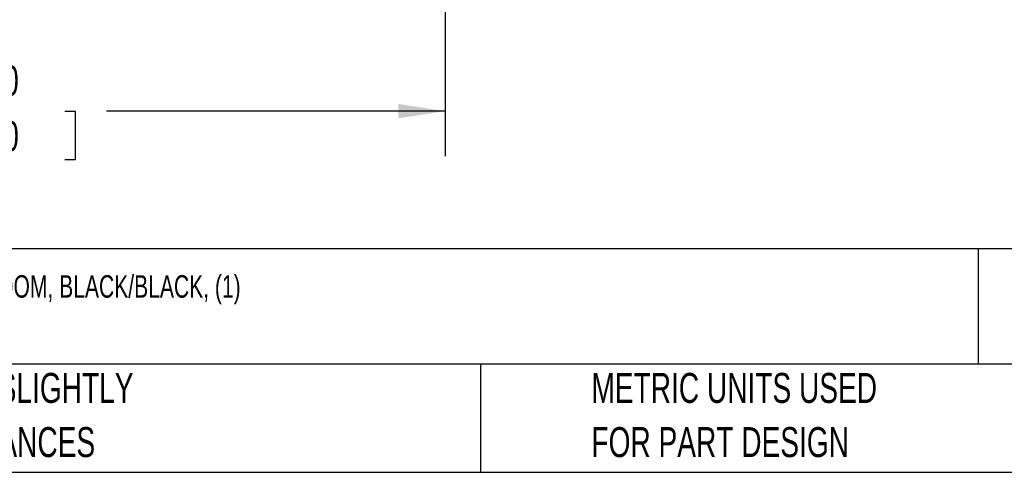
# Model space of a CAD drawing. Header units: millimetres. Extents: x 32 to 1494, y 32 to 1048.
# Tile 5 of 27: x 441 to 788, y 32 to 191. Entities that reach past the tile are written whole.
import ezdxf

# ---------------------------------------------------------------- set-up
doc = ezdxf.new("R2010")
doc.units = ezdxf.units.MM
doc.header["$LTSCALE"] = 5
doc.layers.add('DIMENSIONS', color=140, linetype='Continuous', lineweight=25)
doc.layers.add('TEXT', color=140, linetype='Continuous', lineweight=25)
doc.styles.add('SLDTEXTSTYLE0', font='TXT', dxfattribs={"width": 0.7})
doc.dimstyles.new('SLDDIMSTYLE0', dxfattribs={"dimtxt": 10.790039, "dimasz": 16.51, "dimexe": 0, "dimexo": 0.0625, "dimgap": 2.69751, "dimtad": 0, "dimtih": 1, "dimtoh": 1, "dimrnd": 1e-09, "dimzin": 4, "dimdsep": 46, "dimtxsty": 'SLDTEXTSTYLE0', "dimsah": 1, "dimcen": 0.09, "dimadec": 0, "dimazin": 1, "dimtfac": 1, "dimtofl": 0, "dimtmove": 0, "dimatfit": 3, "dimfxl": 0, "dimfrac": 2, "dimtolj": 1, "dimtzin": 12, "dimarcsym": 0})

# ---------------------------------------------------------------- blocks, each defined once
blk = doc.blocks.new('SW_NOTE_0_2')
at = {"layer": 'TEXT', "color": 0, "insert": (0, 10.23), "char_height": 7.9375, "attachment_point": 1, "style": 'SLDTEXTSTYLE0'}
blk.add_mtext('IDEM CONTROL PANEL, TWO-HAND SAFETY, DIE-CAST ALUMINUM, (2) MOMENTARY PUSHBUTTONS, MUSHROOM, BLACK/BLACK, (1)', dxfattribs=at)
blk = doc.blocks.new('SW_NOTE_0_5')
at = {"layer": 'TEXT', "color": 0, "char_height": 10.5833, "attachment_point": 1, "style": 'SLDTEXTSTYLE0'}
for s, insert in [('PART DIMENSIONS MAY DIFFER SLIGHTLY', (0, 13.64)), ("DUE TO MANUFACTURER'S VARIANCES", (0, -5.47))]:
    blk.add_mtext(s, dxfattribs=dict(at, insert=insert))
blk = doc.blocks.new('SW_NOTE_0_8')
at = {"layer": 'TEXT', "color": 0, "char_height": 10.5833, "attachment_point": 1, "style": 'SLDTEXTSTYLE0'}
for s, insert in [('METRIC UNITS USED', (0, 13.64)), ('FOR PART DESIGN', (0, -5.47))]:
    blk.add_mtext(s, dxfattribs=dict(at, insert=insert))
blk = doc.blocks.new('_D_18')
at = {"layer": 'DIMENSIONS'}
for p, q in [((280.77, 196.25), (280.77, 143.28)), ((590.77, 196.25), (590.77, 143.28)), ((280.77, 159.16), (401.04, 159.16)), ((415.67, 159.16), (412.04, 159.16)), ((412.04, 159.16), (412.04, 142.01)), ((456.71, 159.16), (460.33, 159.16)), ((460.33, 159.16), (460.33, 142.01)), ((590.77, 159.16), (471.33, 159.16)), ((412.04, 142.01), (415.67, 142.01)), ((460.33, 142.01), (456.71, 142.01))]:
    blk.add_line(p, q, dxfattribs=at)
for points in [[(280.77, 159.16), (297.28, 156.62), (297.28, 161.7)], [(590.77, 159.16), (574.26, 161.7), (574.26, 156.62)]]:
    blk.add_solid(points, dxfattribs=at)
at = {"layer": 'DIMENSIONS', "char_height": 10.583, "attachment_point": 1, "style": 'SLDTEXTSTYLE0'}
for s, insert in [('310.0', (415.67, 175.22)), ('12.20', (415.67, 155.65))]:
    blk.add_mtext(s, dxfattribs=dict(at, insert=insert))

msp = doc.modelspace()

# ---------------------------------------------------------------- linework, layer by layer
at = {"layer": 'TEXT'}
for p, q in [((1365.25, 110.630538), (31.75, 110.630538)), ((778.794477, 110.630538), (778.794477, 69.85)), ((1365.25, 69.85), (31.75, 69.85)), ((603.232389, 69.85), (603.232389, 31.75)), ((31.75, 31.75), (1365.25, 31.75))]:
    msp.add_line(p, q, dxfattribs=at)

# ---------------------------------------------------------------- block references
for name, p in [('SW_NOTE_0_2', (39.828671, 91.072164)), ('SW_NOTE_0_5', (275.596422, 53.177331)), ('SW_NOTE_0_8', (642.391856, 53.177337))]:
    msp.add_blockref(name, p, dxfattribs=at)

# ---------------------------------------------------------------- dimensions: what is measured, and where the dimension line sits
at = {"layer": 'DIMENSIONS'}
dim = msp.add_linear_dim(base=(590.773156, 159.158362), p1=(280.773156, 202.596441), p2=(590.773156, 202.596441), dimstyle='SLDDIMSTYLE0', dxfattribs=at)
dim.commit()
dim.dimension.update_dxf_attribs({"geometry": '_D_18', "text_midpoint": (436.185747, 159.158362), "dimtype": 160})

doc.saveas('drawing.dxf')
